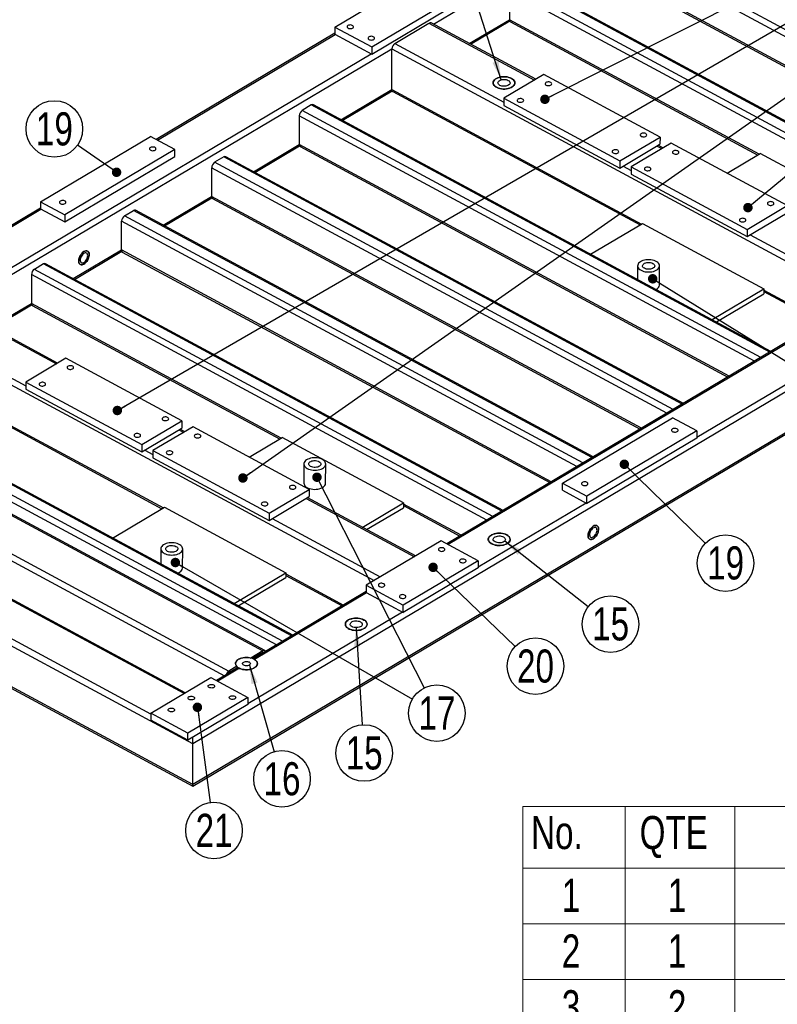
# Model space of a CAD drawing. Header units: millimetres. Extents: x 5 to 589, y 5 to 415.
# Tile 15 of 18: x 410 to 490, y 168 to 272. Entities that reach past the tile are written whole.
import ezdxf

# ---------------------------------------------------------------- set-up
doc = ezdxf.new("R2010")
doc.units = ezdxf.units.MM
doc.layers.add('NOTES', color=6, linetype='Continuous')
doc.layers.add('TRAIT-FORT', color=4, linetype='Continuous', lineweight=25)
doc.styles.add('SLDTEXTSTYLE0', font='TXT', dxfattribs={"width": 0.75})
doc.dimstyles.new('SLDDIMSTYLE3', dxfattribs={"dimtxt": 0.18, "dimasz": 1, "dimexe": 0, "dimexo": 0.0625, "dimgap": 0, "dimtad": 0, "dimtih": 1, "dimtoh": 1, "dimdec": 0, "dimrnd": 1e-09, "dimzin": 0, "dimdsep": 46, "dimtxsty": 'Standard', "dimblk1": 'DOT', "dimblk2": 'DOT', "dimsah": 1, "dimcen": 0.09, "dimadec": 0, "dimazin": 0, "dimtfac": 1, "dimtdec": 0, "dimtofl": 0, "dimtmove": 0, "dimatfit": 3, "dimldrblk": 'DOT', "dimfxl": 1, "dimfrac": 2, "dimtolj": 1, "dimtzin": 0, "dimarcsym": 0})
doc.dimstyles.new('SLDDIMSTYLE8', dxfattribs={"dimtxt": 0.18, "dimasz": 2, "dimexe": 0, "dimexo": 0.0625, "dimgap": 0, "dimtad": 0, "dimtih": 1, "dimtoh": 1, "dimdec": 0, "dimrnd": 1e-09, "dimzin": 0, "dimdsep": 46, "dimtxsty": 'Standard', "dimsah": 1, "dimcen": 0.09, "dimadec": 0, "dimazin": 0, "dimtfac": 2, "dimtdec": 0, "dimtofl": 0, "dimtmove": 0, "dimatfit": 3, "dimfxl": 1, "dimfrac": 2, "dimtolj": 1, "dimtzin": 0, "dimarcsym": 0})

# ---------------------------------------------------------------- blocks, each defined once
blk = doc.blocks.new('SW_TABLEANNOTATION_0')
at = {"color": 0, "linetype": 'Continuous', "lineweight": 18}
for p, q in [((0, 0), (0, -137.89)), ((120.41, 0), (0, 0)), ((10.83, 0), (10.83, -6.53)), ((22.42, 0), (22.42, -6.53)), ((0, -6.53), (120.41, -6.53)), ((10.83, -6.53), (10.83, -137.89)), ((22.42, -6.53), (22.42, -137.89)), ((0, -12.42), (120.41, -12.42)), ((0, -18.32), (120.41, -18.32))]:
    blk.add_line(p, q, dxfattribs=at)
at = {"color": 0, "linetype": 'Continuous', "lineweight": 18, "char_height": 3.5, "attachment_point": 1, "style": 'SLDTEXTSTYLE0'}
for s, insert in [('No.', (0.87, -1.01)), ('QTE', (12.35, -1.01)), ('1', (4.12, -7.65)), ('1', (15.34, -7.65)), ('2', (4.12, -13.54)), ('1', (15.34, -13.54)), ('3', (4.12, -19.44)), ('2', (15.34, -19.44))]:
    blk.add_mtext(s, dxfattribs=dict(at, insert=insert))
blk = doc.blocks.new('_DOT')
at = {"color": 0, "linetype": 'ByBlock', "lineweight": -2}
blk.add_line((-0.5, 0), (-1, 0), dxfattribs=at)
at = {"color": 0, "linetype": 'ByBlock', "const_width": 0.5}
blk.add_lwpolyline([(-0.25, 0, 1), (0.25, 0, 1)], format="xyb", close=True, dxfattribs=at)
blk = doc.blocks.new('SW_NOTE_35')
at = {"layer": 'NOTES', "color": 0}
blk.add_circle((2.14, -2.09), 2.99, dxfattribs=at)
at = {"layer": 'NOTES', "color": 0, "insert": (2.15, -0.32), "char_height": 3.5, "attachment_point": 2, "style": 'SLDTEXTSTYLE0'}
blk.add_mtext('19', dxfattribs=at)
blk = doc.blocks.new('SW_NOTE_36')
at = {"layer": 'NOTES', "color": 0}
blk.add_circle((2.15, -2.08), 2.99, dxfattribs=at)
at = {"layer": 'NOTES', "color": 0, "insert": (2.16, -0.31), "char_height": 3.5, "attachment_point": 2, "style": 'SLDTEXTSTYLE0'}
blk.add_mtext('20', dxfattribs=at)
blk = doc.blocks.new('SW_NOTE_37')
at = {"layer": 'NOTES', "color": 0}
blk.add_circle((0.4, -2.96), 2.99, dxfattribs=at)
at = {"layer": 'NOTES', "color": 0, "insert": (0.41, -1.2), "char_height": 3.5, "attachment_point": 2, "style": 'SLDTEXTSTYLE0'}
blk.add_mtext('21', dxfattribs=at)
blk = doc.blocks.new('SW_NOTE_40')
at = {"layer": 'NOTES', "color": 0}
blk.add_circle((-2.45, 1.71), 2.99, dxfattribs=at)
at = {"layer": 'NOTES', "color": 0, "insert": (-2.44, 3.47), "char_height": 3.5, "attachment_point": 2, "style": 'SLDTEXTSTYLE0'}
blk.add_mtext('19', dxfattribs=at)
blk = doc.blocks.new('SW_NOTE_44')
at = {"layer": 'NOTES', "color": 0}
blk.add_circle((2.59, -1.49), 2.99, dxfattribs=at)
at = {"layer": 'NOTES', "color": 0, "insert": (2.6, 0.27), "char_height": 3.5, "attachment_point": 2, "style": 'SLDTEXTSTYLE0'}
blk.add_mtext('17', dxfattribs=at)
blk = doc.blocks.new('SW_NOTE_47')
at = {"layer": 'NOTES', "color": 0}
blk.add_circle((2.35, -1.85), 2.99, dxfattribs=at)
at = {"layer": 'NOTES', "color": 0, "insert": (2.36, -0.08), "char_height": 3.5, "attachment_point": 2, "style": 'SLDTEXTSTYLE0'}
blk.add_mtext('15', dxfattribs=at)
blk = doc.blocks.new('SW_NOTE_48')
at = {"layer": 'NOTES', "color": 0}
blk.add_circle((0.19, -2.98), 2.99, dxfattribs=at)
at = {"layer": 'NOTES', "color": 0, "insert": (0.2, -1.22), "char_height": 3.5, "attachment_point": 2, "style": 'SLDTEXTSTYLE0'}
blk.add_mtext('15', dxfattribs=at)
blk = doc.blocks.new('SW_NOTE_49')
at = {"layer": 'NOTES', "color": 0}
blk.add_circle((0.82, -2.87), 2.99, dxfattribs=at)
at = {"layer": 'NOTES', "color": 0, "insert": (0.83, -1.11), "char_height": 3.5, "attachment_point": 2, "style": 'SLDTEXTSTYLE0'}
blk.add_mtext('16', dxfattribs=at)

msp = doc.modelspace()

# ---------------------------------------------------------------- linework, layer by layer
at = {"layer": 'TRAIT-FORT', "lineweight": 25}
for p, q in [((454.1, 271.85), (508.54, 304.17)), ((580.59, 285.94), (428.67, 195.73)), ((428.65, 191.25), (580.39, 281.35)), ((580.58, 281.62), (428.66, 191.41)), ((520.56, 255.5), (472.08, 281.64)), ((519.9, 255.11), (471.76, 281.07)), ((517.21, 253.52), (471.75, 278.03)), ((471.85, 277.81), (517.07, 253.43)), ((443.68, 271.54), (451.62, 276.26)), ((511.9, 250.36), (463.42, 276.5)), ((512.02, 250.44), (463.64, 276.52)), ((462.15, 275.36), (462.14, 272.32)), ((510.29, 249.41), (462.15, 275.36)), ((510.94, 249.79), (462.47, 275.93)), ((447.59, 269.44), (455.53, 274.15)), ((447.59, 268.68), (455.53, 273.39)), ((450.04, 269.81), (453.63, 271.95)), ((453.63, 271.95), (464.8, 265.93)), ((464.92, 266.01), (453.85, 271.98)), ((457.89, 269.8), (462.14, 272.32)), ((458.03, 269.72), (462.17, 272.18)), ((488.54, 258.08), (462.14, 272.32)), ((462.24, 272.1), (488.39, 258)), ((443.68, 270.88), (424.79, 259.66)), ((443.68, 271.54), (447.59, 269.44)), ((443.68, 271.54), (443.68, 270.78)), ((424.93, 259.59), (443.73, 270.75)), ((443.68, 270.78), (447.59, 268.68)), ((450.04, 269.81), (461.55, 263.6)), ((403.54, 241.83), (449.72, 269.24)), ((404.97, 243.44), (447.53, 268.71)), ((447.59, 269.44), (447.59, 268.68)), ((449.7, 264.93), (449.72, 269.24)), ((449.72, 269.24), (498.38, 243)), ((465.79, 266.52), (461.55, 264.01)), ((478.07, 259.9), (465.79, 266.52)), ((444.33, 261.74), (449.7, 264.93)), ((444.47, 261.67), (449.73, 264.79)), ((449.7, 264.93), (476.1, 250.7)), ((449.8, 264.71), (475.95, 250.61)), ((461.55, 264.01), (461.55, 263.25)), ((461.55, 264.01), (473.83, 257.39)), ((441.19, 263.3), (440.24, 262.73)), ((488.71, 236.59), (440.24, 262.73)), ((489.66, 237.16), (441.19, 263.3)), ((489.79, 237.23), (441.41, 263.32)), ((461.55, 263.25), (473.83, 256.62)), ((439.92, 262.16), (439.91, 259.12)), ((488.06, 236.2), (439.92, 262.16)), ((412.56, 253.06), (424.2, 259.98)), ((426.77, 258.59), (424.2, 259.98)), ((473.83, 257.39), (478.07, 259.9)), ((478.07, 259.9), (478.06, 259.14)), ((426.77, 258.59), (415.12, 251.68)), ((426.77, 257.83), (426.77, 258.59)), ((435.07, 256.24), (439.91, 259.12)), ((435.21, 256.17), (439.93, 258.98)), ((485.36, 234.61), (439.91, 259.12)), ((440, 258.9), (485.22, 234.52)), ((473.83, 256.62), (478.06, 259.14)), ((479.24, 259.27), (475, 256.75)), ((477.75, 258.95), (478.25, 258.68)), ((478.37, 258.75), (477.87, 259.03)), ((491.52, 252.65), (479.24, 259.27)), ((415.12, 250.92), (426.77, 257.83)), ((431.93, 257.8), (430.97, 257.23)), ((480.4, 231.66), (431.93, 257.8)), ((480.53, 231.73), (432.14, 257.82)), ((473.83, 257.39), (473.83, 256.62)), ((485.16, 256.08), (488.65, 258.15)), ((501.49, 251.23), (488.65, 258.15)), ((430.65, 256.66), (430.64, 253.62)), ((478.79, 230.7), (430.65, 256.66)), ((479.45, 231.09), (430.97, 257.23)), ((474.15, 256.81), (475, 256.35)), ((475, 256.75), (475, 255.99)), ((475, 256.75), (487.28, 250.13)), ((475, 255.99), (487.28, 249.37)), ((425.54, 250.59), (430.64, 253.62)), ((425.68, 250.51), (430.67, 253.48)), ((476.1, 229.11), (430.64, 253.62)), ((430.74, 253.4), (475.96, 229.02)), ((412.55, 252.39), (401.66, 245.92)), ((401.8, 245.85), (412.61, 252.27)), ((412.56, 253.06), (412.55, 252.3)), ((412.55, 252.3), (415.12, 250.92)), ((412.56, 253.06), (415.12, 251.68)), ((421.45, 251.57), (422.4, 252.14)), ((470.87, 226), (422.4, 252.14)), ((471, 226.08), (422.62, 252.16)), ((487.28, 250.13), (491.52, 252.65)), ((415.12, 251.68), (415.12, 250.92)), ((421.11, 247.96), (421.13, 251)), ((469.27, 225.05), (421.13, 251)), ((469.92, 225.44), (421.45, 251.57)), ((487.28, 249.37), (491.51, 251.89)), ((470.73, 247.51), (476.21, 250.76)), ((476.21, 250.76), (489.05, 243.84)), ((487.28, 250.13), (487.28, 249.37)), ((487.6, 249.56), (499.04, 243.39)), ((416.01, 244.93), (421.11, 247.96)), ((466.57, 223.45), (421.11, 247.96)), ((416.15, 244.85), (421.14, 247.82)), ((421.21, 247.74), (466.43, 223.36)), ((412.87, 246.48), (411.92, 245.91)), ((460.39, 219.78), (411.92, 245.91)), ((461.34, 220.34), (412.87, 246.48)), ((461.47, 220.42), (413.09, 246.51)), ((475.7, 246.28), (475.69, 244.83)), ((478, 244.25), (478.01, 246.28)), ((411.6, 245.35), (411.59, 242.3)), ((459.74, 219.39), (411.6, 245.35)), ((477.68, 243.8), (477.65, 243.78)), ((483.57, 240.59), (489.05, 243.84)), ((489.05, 243.84), (489.05, 243.33)), ((489.05, 243.71), (495.16, 240.42)), ((484.02, 240.35), (489.05, 243.33)), ((489.05, 243.55), (495.01, 240.33)), ((403.08, 241.93), (414.25, 235.92)), ((414.37, 235.99), (403.3, 241.96)), ((407.34, 239.78), (411.59, 242.3)), ((407.48, 239.71), (411.61, 242.16)), ((437.99, 228.07), (411.59, 242.3)), ((411.69, 242.08), (437.84, 227.98)), ((497.54, 241.84), (455.52, 216.88)), ((497.59, 241.71), (455.66, 216.81)), ((399.48, 239.8), (411, 233.59)), ((501.39, 239.66), (481.97, 228.13)), ((399.16, 239.23), (447.83, 212.99)), ((415.24, 236.5), (411, 233.99)), ((427.51, 229.88), (415.24, 236.5)), ((399.15, 234.91), (425.55, 220.68)), ((399.25, 234.7), (425.4, 220.59)), ((439.24, 207.22), (390.86, 233.3)), ((411, 233.99), (423.28, 227.37)), ((411, 233.99), (411, 233.23)), ((438.16, 206.58), (389.69, 232.71)), ((439.11, 207.14), (390.64, 233.28)), ((411, 233.23), (423.28, 226.61)), ((386.67, 232.19), (436.07, 205.56)), ((436.29, 205.58), (386.89, 232.22)), ((437.51, 206.19), (389.37, 232.14)), ((467.76, 223.3), (479.4, 230.21)), ((481.97, 228.83), (479.4, 230.21)), ((382.75, 229.48), (432.01, 202.93)), ((383.07, 230.05), (432.47, 203.42)), ((423.28, 227.37), (427.51, 229.88)), ((428.69, 229.25), (424.45, 226.74)), ((427.51, 229.88), (427.51, 229.12)), ((440.97, 222.63), (428.69, 229.25)), ((423.28, 226.61), (427.51, 229.12)), ((427.19, 228.93), (427.7, 228.66)), ((427.82, 228.74), (427.32, 229.01)), ((434.61, 226.06), (438.1, 228.13)), ((450.94, 221.21), (438.1, 228.13)), ((481.97, 228.83), (470.32, 221.91)), ((481.97, 228.83), (481.97, 228.07)), ((428.67, 195.73), (370.35, 227.18)), ((427.74, 201.05), (378.45, 227.63)), ((427.86, 201.13), (378.85, 227.56)), ((423.28, 227.37), (423.28, 226.61)), ((481.97, 228.07), (470.32, 221.15)), ((423.59, 226.8), (424.45, 226.33)), ((424.45, 226.74), (436.73, 220.12)), ((424.45, 226.74), (424.45, 225.98)), ((424.23, 198.87), (374.85, 225.49)), ((424.45, 225.98), (436.73, 219.35)), ((440.41, 225.33), (440.4, 223.3)), ((442.71, 223.29), (442.72, 225.32)), ((467.75, 222.54), (467.76, 223.3)), ((467.76, 223.3), (470.32, 221.91)), ((428.66, 191.41), (370.33, 222.86)), ((370.54, 222.59), (428.65, 191.25)), ((436.73, 220.12), (440.97, 222.63)), ((436.73, 219.35), (440.96, 221.87)), ((440.97, 222.63), (440.96, 221.87)), ((467.75, 222.54), (470.32, 221.15)), ((470.32, 221.15), (470.32, 221.91)), ((440.65, 221.68), (452.09, 215.51)), ((452.21, 215.59), (440.77, 221.76)), ((446.58, 218.62), (450.94, 221.21)), ((450.94, 221.21), (450.93, 220.7)), ((450.93, 220.92), (456.9, 217.7)), ((457.04, 217.79), (450.94, 221.08)), ((470.26, 221.18), (458.83, 214.4)), ((420.18, 217.49), (425.66, 220.75)), ((425.66, 220.75), (438.5, 213.82)), ((436.73, 220.12), (436.73, 219.35)), ((447.03, 218.38), (450.93, 220.7)), ((437.05, 219.54), (448.49, 213.37)), ((454.93, 217.2), (446.99, 212.49)), ((458.84, 215.09), (454.93, 217.2)), ((425.28, 216.35), (425.28, 214.75)), ((427.58, 214.31), (427.59, 216.34)), ((458.84, 215.09), (450.9, 210.38)), ((458.84, 215.09), (458.83, 214.33)), ((433.02, 210.57), (438.5, 213.82)), ((438.5, 213.82), (438.49, 213.32)), ((438.49, 213.53), (444.46, 210.32)), ((438.5, 213.7), (444.61, 210.4)), ((458.83, 214.33), (450.89, 209.62)), ((433.46, 210.33), (438.49, 213.32)), ((446.99, 212.49), (446.99, 211.72)), ((446.99, 212.49), (450.9, 210.38)), ((446.99, 211.82), (435.04, 204.72)), ((447.04, 211.69), (435.18, 204.65)), ((446.99, 211.72), (450.89, 209.62)), ((450.84, 209.65), (434.48, 199.94)), ((450.89, 209.62), (450.9, 210.38)), ((436.07, 205.56), (434.8, 204.8)), ((436.07, 205.37), (435.01, 204.74)), ((436.06, 205.36), (436.09, 205.35)), ((435.13, 204.67), (435.18, 204.65)), ((433.38, 203.74), (431.17, 202.42)), ((433.6, 203.71), (431.31, 202.35)), ((433.31, 203.92), (432.47, 203.42)), ((433.3, 203.73), (432.47, 203.23)), ((433.18, 203.65), (433.18, 203.62)), ((433.31, 203.92), (433.3, 203.73)), ((424.23, 198.97), (430.58, 202.74)), ((430.58, 202.74), (434.49, 200.63)), ((434.49, 200.63), (428.14, 196.86)), ((434.49, 200.63), (434.48, 199.87)), ((424.23, 198.97), (424.23, 198.21)), ((428.14, 196.86), (424.23, 198.97)), ((434.48, 199.87), (428.13, 196.1)), ((428.13, 196.1), (424.23, 198.21)), ((428.13, 196.1), (428.14, 196.86)), ((428.66, 191.41), (428.67, 195.73))]:
    msp.add_line(p, q, dxfattribs=at)
at = {"layer": 'TRAIT-FORT', "lineweight": 25, "flags": 128}
for points in [[(445.06, 271.7), (445, 271.65), (444.97, 271.6), (444.97, 271.55), (444.99, 271.49), (445.04, 271.44), (445.11, 271.4), (445.2, 271.38), (445.3, 271.37), (445.4, 271.37), (445.49, 271.39), (445.56, 271.43), (445.62, 271.47), (445.65, 271.53), (445.66, 271.58), (445.63, 271.64), (445.58, 271.68), (445.51, 271.72), (445.43, 271.75), (445.33, 271.76), (445.23, 271.75), (445.14, 271.73), (445.06, 271.7)], [(447.29, 270.5), (447.24, 270.45), (447.21, 270.4), (447.2, 270.34), (447.22, 270.29), (447.27, 270.24), (447.35, 270.2), (447.43, 270.17), (447.53, 270.16), (447.63, 270.17), (447.72, 270.19), (447.8, 270.22), (447.85, 270.27), (447.89, 270.32), (447.89, 270.38), (447.87, 270.43), (447.82, 270.48), (447.75, 270.52), (447.66, 270.54), (447.56, 270.56), (447.46, 270.55), (447.37, 270.53), (447.29, 270.5)], [(462.36, 266.11), (462.22, 266.17), (462.07, 266.22), (461.91, 266.26), (461.73, 266.28), (461.56, 266.29), (461.38, 266.28), (461.21, 266.26), (461.05, 266.22), (460.9, 266.17), (460.76, 266.1), (460.64, 266.03), (460.55, 265.94), (460.48, 265.85), (460.43, 265.76), (460.41, 265.66), (460.42, 265.56), (460.46, 265.46), (460.52, 265.37), (460.6, 265.28), (460.71, 265.2), (460.84, 265.13), (460.98, 265.07), (461.14, 265.03), (461.31, 265), (461.49, 264.98), (461.66, 264.98), (461.84, 265), (462.01, 265.03), (462.16, 265.07), (462.31, 265.13), (462.43, 265.2), (462.54, 265.28), (462.62, 265.37), (462.68, 265.46), (462.71, 265.56), (462.72, 265.66), (462.7, 265.76), (462.65, 265.86), (462.58, 265.95), (462.48, 266.03), (462.36, 266.11)], [(462.36, 266.11), (462.48, 266.03), (462.58, 265.95), (462.65, 265.86), (462.7, 265.76), (462.72, 265.66), (462.71, 265.56), (462.68, 265.46), (462.62, 265.37), (462.54, 265.28), (462.43, 265.2), (462.31, 265.13), (462.16, 265.07), (462.01, 265.03), (461.84, 265), (461.66, 264.98), (461.49, 264.98), (461.31, 265), (461.14, 265.03), (460.98, 265.07), (460.84, 265.13), (460.71, 265.2), (460.6, 265.28), (460.52, 265.37), (460.46, 265.46), (460.42, 265.56), (460.41, 265.66), (460.43, 265.76), (460.48, 265.85), (460.55, 265.94), (460.64, 266.03), (460.76, 266.1), (460.9, 266.17), (461.05, 266.22), (461.21, 266.26), (461.38, 266.28), (461.56, 266.29), (461.73, 266.28), (461.91, 266.26), (462.07, 266.22), (462.22, 266.17), (462.36, 266.11)], [(462.01, 265.9), (462.1, 265.84), (462.16, 265.77), (462.2, 265.7), (462.21, 265.62), (462.19, 265.55), (462.15, 265.48), (462.08, 265.41), (461.98, 265.36), (461.87, 265.31), (461.75, 265.29), (461.62, 265.27), (461.48, 265.27), (461.35, 265.29), (461.23, 265.33), (461.13, 265.37), (461.04, 265.43), (460.97, 265.5), (460.94, 265.57), (460.93, 265.65), (460.94, 265.72), (460.99, 265.79), (461.06, 265.86), (461.15, 265.91), (461.26, 265.95), (461.38, 265.98), (461.52, 266), (461.65, 265.99), (461.78, 265.98), (461.9, 265.94), (462.01, 265.9)], [(466.03, 265.4), (466.11, 265.37), (466.2, 265.35), (466.3, 265.35), (466.4, 265.36), (466.48, 265.39), (466.55, 265.43), (466.6, 265.48), (466.61, 265.53), (466.6, 265.59), (466.57, 265.64), (466.51, 265.68), (466.43, 265.72), (466.33, 265.73), (466.23, 265.74), (466.14, 265.72), (466.05, 265.7), (465.99, 265.66), (465.94, 265.61), (465.92, 265.55), (465.93, 265.5), (465.97, 265.44), (466.03, 265.4)], [(463.07, 263.64), (463.15, 263.61), (463.24, 263.59), (463.34, 263.59), (463.43, 263.6), (463.52, 263.63), (463.59, 263.67), (463.63, 263.72), (463.65, 263.77), (463.64, 263.83), (463.6, 263.88), (463.54, 263.92), (463.46, 263.96), (463.37, 263.97), (463.27, 263.98), (463.17, 263.96), (463.09, 263.94), (463.02, 263.9), (462.98, 263.85), (462.96, 263.79), (462.97, 263.74), (463.01, 263.68), (463.07, 263.64)], [(476.08, 259.98), (476.16, 259.95), (476.25, 259.93), (476.35, 259.93), (476.44, 259.94), (476.53, 259.97), (476.6, 260.01), (476.64, 260.06), (476.66, 260.12), (476.65, 260.17), (476.61, 260.22), (476.55, 260.27), (476.47, 260.3), (476.38, 260.32), (476.28, 260.32), (476.19, 260.31), (476.1, 260.28), (476.03, 260.24), (475.99, 260.19), (475.97, 260.13), (475.98, 260.08), (476.02, 260.03), (476.08, 259.98)], [(424.18, 258.79), (424.12, 258.75), (424.09, 258.69), (424.08, 258.64), (424.11, 258.58), (424.16, 258.54), (424.23, 258.5), (424.31, 258.47), (424.41, 258.46), (424.51, 258.47), (424.6, 258.49), (424.68, 258.52), (424.74, 258.57), (424.77, 258.62), (424.77, 258.67), (424.75, 258.73), (424.7, 258.78), (424.63, 258.82), (424.54, 258.84), (424.44, 258.85), (424.34, 258.85), (424.25, 258.83), (424.18, 258.79)], [(473.11, 258.22), (473.19, 258.19), (473.29, 258.17), (473.38, 258.17), (473.48, 258.18), (473.57, 258.21), (473.63, 258.25), (473.68, 258.3), (473.7, 258.35), (473.69, 258.41), (473.65, 258.46), (473.59, 258.51), (473.51, 258.54), (473.42, 258.56), (473.32, 258.56), (473.22, 258.55), (473.14, 258.52), (473.07, 258.48), (473.02, 258.43), (473.01, 258.37), (473.01, 258.32), (473.05, 258.27), (473.11, 258.22)], [(479.48, 258.15), (479.56, 258.12), (479.66, 258.1), (479.75, 258.09), (479.85, 258.11), (479.93, 258.13), (480, 258.18), (480.05, 258.22), (480.07, 258.28), (480.06, 258.33), (480.02, 258.39), (479.96, 258.43), (479.88, 258.46), (479.78, 258.48), (479.69, 258.48), (479.59, 258.47), (479.51, 258.44), (479.44, 258.4), (479.39, 258.35), (479.37, 258.3), (479.38, 258.24), (479.42, 258.19), (479.48, 258.15)], [(476.52, 256.39), (476.6, 256.36), (476.69, 256.34), (476.79, 256.33), (476.88, 256.35), (476.97, 256.37), (477.04, 256.42), (477.08, 256.46), (477.1, 256.52), (477.09, 256.57), (477.05, 256.63), (476.99, 256.67), (476.91, 256.7), (476.82, 256.72), (476.72, 256.72), (476.63, 256.71), (476.54, 256.68), (476.47, 256.64), (476.43, 256.59), (476.41, 256.54), (476.42, 256.48), (476.46, 256.43), (476.52, 256.39)], [(414.65, 253.13), (414.59, 253.09), (414.56, 253.04), (414.55, 252.98), (414.58, 252.93), (414.63, 252.88), (414.7, 252.84), (414.79, 252.81), (414.88, 252.8), (414.98, 252.81), (415.07, 252.83), (415.15, 252.86), (415.21, 252.91), (415.24, 252.96), (415.24, 253.02), (415.22, 253.07), (415.17, 253.12), (415.1, 253.16), (415.01, 253.18), (414.91, 253.19), (414.82, 253.19), (414.73, 253.17), (414.65, 253.13)], [(489.53, 252.73), (489.61, 252.7), (489.7, 252.68), (489.8, 252.68), (489.9, 252.69), (489.98, 252.72), (490.05, 252.76), (490.09, 252.81), (490.11, 252.86), (490.1, 252.92), (490.07, 252.97), (490, 253.01), (489.92, 253.05), (489.83, 253.06), (489.73, 253.07), (489.64, 253.05), (489.55, 253.03), (489.48, 252.99), (489.44, 252.94), (489.42, 252.88), (489.43, 252.83), (489.47, 252.77), (489.53, 252.73)], [(486.56, 250.97), (486.64, 250.94), (486.74, 250.92), (486.84, 250.92), (486.93, 250.93), (487.02, 250.96), (487.08, 251), (487.13, 251.05), (487.15, 251.1), (487.14, 251.16), (487.1, 251.21), (487.04, 251.25), (486.96, 251.29), (486.87, 251.3), (486.77, 251.31), (486.67, 251.29), (486.59, 251.27), (486.52, 251.23), (486.47, 251.18), (486.46, 251.12), (486.47, 251.07), (486.5, 251.01), (486.56, 250.97)], [(417.15, 246.46), (417.25, 246.53), (417.35, 246.62), (417.44, 246.73), (417.52, 246.85), (417.59, 246.99), (417.65, 247.12), (417.68, 247.26), (417.7, 247.39), (417.7, 247.51), (417.69, 247.62), (417.65, 247.72), (417.6, 247.79), (417.53, 247.84), (417.45, 247.86), (417.35, 247.86), (417.26, 247.84), (417.15, 247.79), (417.05, 247.72), (416.95, 247.63), (416.86, 247.52), (416.78, 247.39), (416.71, 247.26), (416.65, 247.12), (416.62, 246.99), (416.6, 246.86), (416.6, 246.73), (416.62, 246.62), (416.65, 246.53), (416.71, 246.46), (416.77, 246.41), (416.86, 246.38), (416.95, 246.38), (417.05, 246.41), (417.15, 246.46)], [(417.15, 246.46), (417.05, 246.41), (416.95, 246.38), (416.86, 246.38), (416.77, 246.41), (416.71, 246.46), (416.65, 246.53), (416.62, 246.62), (416.6, 246.73), (416.6, 246.86), (416.62, 246.99), (416.65, 247.12), (416.71, 247.26), (416.78, 247.39), (416.86, 247.52), (416.95, 247.63), (417.05, 247.72), (417.15, 247.79), (417.26, 247.84), (417.35, 247.86), (417.45, 247.86), (417.53, 247.84), (417.6, 247.79), (417.65, 247.72), (417.69, 247.62), (417.7, 247.51), (417.7, 247.39), (417.68, 247.26), (417.65, 247.12), (417.59, 246.99), (417.52, 246.85), (417.44, 246.73), (417.35, 246.62), (417.25, 246.53), (417.15, 246.46)], [(417.15, 246.65), (417.23, 246.71), (417.32, 246.79), (417.39, 246.89), (417.45, 247), (417.5, 247.11), (417.53, 247.22), (417.55, 247.33), (417.54, 247.43), (417.52, 247.52), (417.48, 247.59), (417.43, 247.63), (417.36, 247.65), (417.28, 247.65), (417.2, 247.62), (417.11, 247.57), (417.03, 247.5), (416.95, 247.41), (416.88, 247.31), (416.82, 247.2), (416.78, 247.08), (416.76, 246.97), (416.75, 246.86), (416.77, 246.77), (416.8, 246.69), (416.85, 246.64), (416.91, 246.6), (416.98, 246.59), (417.06, 246.61), (417.15, 246.65)], [(476.06, 245.81), (476.2, 245.74), (476.35, 245.69), (476.51, 245.66), (476.69, 245.63), (476.86, 245.63), (477.04, 245.63), (477.21, 245.66), (477.37, 245.7), (477.53, 245.75), (477.66, 245.81), (477.78, 245.89), (477.87, 245.97), (477.94, 246.06), (477.99, 246.16), (478.01, 246.26), (478, 246.36), (477.96, 246.45), (477.9, 246.55), (477.82, 246.64), (477.71, 246.72), (477.58, 246.78), (477.44, 246.84), (477.28, 246.89), (477.11, 246.92), (476.93, 246.93), (476.76, 246.93), (476.58, 246.91), (476.42, 246.88), (476.26, 246.84), (476.11, 246.78), (475.99, 246.71), (475.88, 246.63), (475.8, 246.55), (475.74, 246.45), (475.71, 246.35), (475.7, 246.25), (475.72, 246.15), (475.77, 246.06), (475.84, 245.97), (475.94, 245.88), (476.06, 245.81)], [(476.41, 246.02), (476.33, 246.08), (476.26, 246.14), (476.22, 246.22), (476.21, 246.29), (476.23, 246.37), (476.28, 246.44), (476.35, 246.5), (476.44, 246.56), (476.55, 246.6), (476.67, 246.63), (476.8, 246.64), (476.94, 246.64), (477.07, 246.62), (477.19, 246.59), (477.3, 246.54), (477.38, 246.48), (477.45, 246.42), (477.48, 246.34), (477.5, 246.27), (477.48, 246.19), (477.43, 246.12), (477.36, 246.06), (477.27, 246), (477.16, 245.96), (477.04, 245.93), (476.91, 245.92), (476.77, 245.92), (476.64, 245.94), (476.52, 245.97), (476.41, 246.02)], [(415.48, 235.38), (415.56, 235.35), (415.65, 235.33), (415.75, 235.33), (415.85, 235.34), (415.93, 235.37), (416, 235.41), (416.04, 235.46), (416.06, 235.52), (416.05, 235.57), (416.02, 235.62), (415.96, 235.67), (415.87, 235.7), (415.78, 235.72), (415.68, 235.72), (415.59, 235.71), (415.5, 235.68), (415.43, 235.64), (415.39, 235.59), (415.37, 235.53), (415.38, 235.48), (415.42, 235.43), (415.48, 235.38)], [(412.51, 233.62), (412.59, 233.59), (412.69, 233.57), (412.79, 233.57), (412.88, 233.58), (412.97, 233.61), (413.04, 233.65), (413.08, 233.7), (413.1, 233.76), (413.09, 233.81), (413.05, 233.86), (412.99, 233.91), (412.91, 233.94), (412.82, 233.96), (412.72, 233.96), (412.62, 233.95), (412.54, 233.92), (412.47, 233.88), (412.43, 233.83), (412.41, 233.77), (412.42, 233.72), (412.45, 233.67), (412.51, 233.62)], [(425.53, 229.97), (425.61, 229.93), (425.7, 229.92), (425.8, 229.91), (425.89, 229.93), (425.98, 229.95), (426.05, 229.99), (426.09, 230.04), (426.11, 230.1), (426.1, 230.15), (426.06, 230.21), (426, 230.25), (425.92, 230.28), (425.83, 230.3), (425.73, 230.3), (425.63, 230.29), (425.55, 230.26), (425.48, 230.22), (425.44, 230.17), (425.42, 230.12), (425.43, 230.06), (425.46, 230.01), (425.53, 229.97)], [(422.56, 228.21), (422.64, 228.17), (422.73, 228.16), (422.83, 228.15), (422.93, 228.17), (423.01, 228.19), (423.08, 228.23), (423.13, 228.28), (423.14, 228.34), (423.14, 228.39), (423.1, 228.45), (423.04, 228.49), (422.96, 228.52), (422.86, 228.54), (422.77, 228.54), (422.67, 228.53), (422.58, 228.5), (422.52, 228.46), (422.47, 228.41), (422.45, 228.36), (422.46, 228.3), (422.5, 228.25), (422.56, 228.21)], [(428.93, 228.13), (429.01, 228.1), (429.1, 228.08), (429.2, 228.08), (429.3, 228.09), (429.38, 228.12), (429.45, 228.16), (429.5, 228.21), (429.51, 228.26), (429.5, 228.32), (429.47, 228.37), (429.41, 228.41), (429.33, 228.45), (429.23, 228.46), (429.13, 228.47), (429.04, 228.45), (428.95, 228.43), (428.89, 228.39), (428.84, 228.34), (428.82, 228.28), (428.83, 228.23), (428.87, 228.17), (428.93, 228.13)], [(479.38, 229.03), (479.32, 228.98), (479.29, 228.93), (479.28, 228.87), (479.31, 228.82), (479.36, 228.77), (479.43, 228.73), (479.51, 228.71), (479.61, 228.7), (479.71, 228.7), (479.8, 228.72), (479.88, 228.76), (479.93, 228.8), (479.97, 228.85), (479.97, 228.91), (479.95, 228.96), (479.9, 229.01), (479.83, 229.05), (479.74, 229.08), (479.64, 229.09), (479.54, 229.08), (479.45, 229.06), (479.38, 229.03)], [(425.97, 226.37), (426.05, 226.34), (426.14, 226.32), (426.24, 226.32), (426.33, 226.33), (426.42, 226.36), (426.49, 226.4), (426.53, 226.45), (426.55, 226.5), (426.54, 226.56), (426.5, 226.61), (426.44, 226.65), (426.36, 226.69), (426.27, 226.7), (426.17, 226.71), (426.07, 226.69), (425.99, 226.67), (425.92, 226.63), (425.88, 226.58), (425.86, 226.52), (425.87, 226.47), (425.9, 226.41), (425.97, 226.37)], [(440.77, 224.85), (440.91, 224.79), (441.06, 224.74), (441.22, 224.7), (441.39, 224.68), (441.57, 224.67), (441.75, 224.68), (441.92, 224.7), (442.08, 224.74), (442.23, 224.79), (442.37, 224.85), (442.48, 224.93), (442.58, 225.01), (442.65, 225.1), (442.7, 225.2), (442.72, 225.3), (442.71, 225.4), (442.67, 225.5), (442.61, 225.59), (442.53, 225.68), (442.42, 225.76), (442.29, 225.83), (442.14, 225.89), (441.99, 225.93), (441.82, 225.96), (441.64, 225.97), (441.47, 225.97), (441.29, 225.96), (441.12, 225.93), (440.97, 225.88), (440.82, 225.83), (440.7, 225.76), (440.59, 225.68), (440.51, 225.59), (440.45, 225.49), (440.41, 225.4), (440.41, 225.3), (440.43, 225.2), (440.48, 225.1), (440.55, 225.01), (440.65, 224.93), (440.77, 224.85)], [(441.12, 225.06), (441.03, 225.12), (440.97, 225.19), (440.93, 225.26), (440.92, 225.33), (440.94, 225.41), (440.98, 225.48), (441.05, 225.55), (441.15, 225.6), (441.26, 225.64), (441.38, 225.67), (441.51, 225.69), (441.65, 225.68), (441.78, 225.66), (441.9, 225.63), (442, 225.59), (442.09, 225.53), (442.15, 225.46), (442.19, 225.39), (442.2, 225.31), (442.19, 225.24), (442.14, 225.17), (442.07, 225.1), (441.98, 225.05), (441.87, 225), (441.74, 224.98), (441.61, 224.96), (441.48, 224.96), (441.35, 224.98), (441.23, 225.02), (441.12, 225.06)], [(438.98, 222.71), (439.06, 222.68), (439.15, 222.66), (439.25, 222.66), (439.34, 222.67), (439.43, 222.7), (439.5, 222.74), (439.54, 222.79), (439.56, 222.85), (439.55, 222.9), (439.51, 222.95), (439.45, 223), (439.37, 223.03), (439.28, 223.05), (439.18, 223.05), (439.08, 223.04), (439, 223.01), (438.93, 222.97), (438.89, 222.92), (438.87, 222.86), (438.88, 222.81), (438.92, 222.76), (438.98, 222.71)], [(440.4, 223.3), (440.4, 223.29), (440.42, 223.19), (440.46, 223.1), (440.52, 223), (440.62, 222.92), (440.73, 222.84), (440.86, 222.77), (441.01, 222.72), (441.17, 222.68), (441.34, 222.65), (441.52, 222.64), (441.69, 222.65), (441.87, 222.66), (442.03, 222.7), (442.19, 222.75), (442.33, 222.81), (442.45, 222.88), (442.55, 222.96), (442.63, 223.05), (442.68, 223.15), (442.71, 223.25), (442.71, 223.29)], [(469.85, 223.37), (469.79, 223.32), (469.76, 223.27), (469.75, 223.22), (469.78, 223.16), (469.83, 223.11), (469.9, 223.08), (469.99, 223.05), (470.08, 223.04), (470.18, 223.04), (470.27, 223.06), (470.35, 223.1), (470.41, 223.14), (470.44, 223.2), (470.44, 223.25), (470.42, 223.31), (470.37, 223.36), (470.3, 223.39), (470.21, 223.42), (470.11, 223.43), (470.02, 223.43), (469.92, 223.4), (469.85, 223.37)], [(436.01, 220.95), (436.09, 220.92), (436.19, 220.9), (436.28, 220.9), (436.38, 220.91), (436.46, 220.94), (436.53, 220.98), (436.58, 221.03), (436.6, 221.09), (436.59, 221.14), (436.55, 221.19), (436.49, 221.24), (436.41, 221.27), (436.31, 221.29), (436.22, 221.29), (436.12, 221.28), (436.04, 221.25), (435.97, 221.21), (435.92, 221.16), (435.9, 221.1), (435.91, 221.05), (435.95, 221), (436.01, 220.95)], [(471.01, 217.42), (471.11, 217.49), (471.21, 217.58), (471.3, 217.69), (471.38, 217.81), (471.45, 217.94), (471.51, 218.08), (471.54, 218.22), (471.56, 218.35), (471.56, 218.47), (471.55, 218.58), (471.51, 218.67), (471.46, 218.75), (471.39, 218.8), (471.3, 218.82), (471.21, 218.82), (471.11, 218.8), (471.01, 218.75), (470.91, 218.68), (470.81, 218.58), (470.72, 218.47), (470.64, 218.35), (470.57, 218.22), (470.51, 218.08), (470.48, 217.95), (470.46, 217.82), (470.46, 217.69), (470.47, 217.58), (470.51, 217.49), (470.56, 217.42), (470.63, 217.37), (470.72, 217.34), (470.81, 217.34), (470.91, 217.37), (471.01, 217.42)], [(471.01, 217.42), (470.91, 217.37), (470.81, 217.34), (470.72, 217.34), (470.63, 217.37), (470.57, 217.42), (470.51, 217.49), (470.48, 217.58), (470.46, 217.69), (470.46, 217.81), (470.48, 217.95), (470.51, 218.08), (470.57, 218.22), (470.64, 218.35), (470.72, 218.47), (470.81, 218.58), (470.91, 218.68), (471.01, 218.75), (471.12, 218.8), (471.21, 218.82), (471.31, 218.82), (471.39, 218.8), (471.46, 218.75), (471.51, 218.67), (471.55, 218.58), (471.56, 218.47), (471.56, 218.35), (471.54, 218.22), (471.51, 218.08), (471.45, 217.94), (471.38, 217.81), (471.3, 217.69), (471.21, 217.58), (471.11, 217.49), (471.01, 217.42)], [(461.86, 217.82), (461.72, 217.89), (461.57, 217.94), (461.4, 217.97), (461.23, 218), (461.06, 218), (460.88, 218), (460.71, 217.97), (460.54, 217.93), (460.39, 217.88), (460.26, 217.82), (460.14, 217.74), (460.05, 217.66), (459.98, 217.57), (459.93, 217.47), (459.91, 217.37), (459.92, 217.27), (459.95, 217.18), (460.01, 217.08), (460.1, 216.99), (460.21, 216.92), (460.34, 216.85), (460.48, 216.79), (460.64, 216.74), (460.81, 216.71), (460.98, 216.7), (461.16, 216.7), (461.34, 216.72), (461.5, 216.75), (461.66, 216.79), (461.8, 216.85), (461.93, 216.92), (462.04, 217), (462.12, 217.09), (462.18, 217.18), (462.21, 217.28), (462.22, 217.38), (462.2, 217.48), (462.15, 217.57), (462.07, 217.66), (461.98, 217.75), (461.86, 217.82)], [(461.9, 216.9), (461.77, 216.83), (461.62, 216.78), (461.46, 216.74), (461.29, 216.71), (461.12, 216.7), (460.94, 216.7), (460.77, 216.72), (460.6, 216.75), (460.44, 216.8), (460.3, 216.86), (460.18, 216.93), (460.08, 217.02), (460, 217.11), (459.94, 217.2), (459.91, 217.3), (459.91, 217.4), (459.94, 217.5), (459.99, 217.59), (460.07, 217.68), (460.17, 217.76), (460.29, 217.84), (460.43, 217.9), (460.58, 217.95), (460.75, 217.98), (460.92, 218), (461.1, 218), (461.28, 217.99), (461.45, 217.97), (461.61, 217.92), (461.76, 217.87), (461.89, 217.8), (462, 217.73), (462.09, 217.64), (462.16, 217.55), (462.2, 217.45), (462.22, 217.35), (462.21, 217.25), (462.17, 217.16), (462.1, 217.06), (462.01, 216.98), (461.9, 216.9)], [(461.51, 217.61), (461.59, 217.55), (461.66, 217.49), (461.69, 217.42), (461.71, 217.34), (461.69, 217.26), (461.64, 217.19), (461.57, 217.13), (461.48, 217.07), (461.37, 217.03), (461.25, 217), (461.11, 216.99), (460.98, 216.99), (460.85, 217.01), (460.73, 217.04), (460.62, 217.09), (460.54, 217.15), (460.47, 217.21), (460.43, 217.29), (460.42, 217.36), (460.44, 217.44), (460.49, 217.51), (460.56, 217.57), (460.65, 217.63), (460.76, 217.67), (460.88, 217.7), (461.01, 217.71), (461.15, 217.71), (461.28, 217.69), (461.4, 217.66), (461.51, 217.61)], [(471.01, 217.61), (471.09, 217.67), (471.17, 217.75), (471.25, 217.85), (471.31, 217.95), (471.36, 218.07), (471.39, 218.18), (471.41, 218.29), (471.4, 218.39), (471.38, 218.48), (471.34, 218.54), (471.28, 218.59), (471.22, 218.61), (471.14, 218.61), (471.05, 218.58), (470.97, 218.53), (470.88, 218.46), (470.81, 218.37), (470.74, 218.27), (470.68, 218.15), (470.64, 218.04), (470.62, 217.93), (470.61, 217.82), (470.63, 217.73), (470.66, 217.65), (470.71, 217.59), (470.77, 217.56), (470.84, 217.55), (470.92, 217.57), (471.01, 217.61)], [(425.64, 215.87), (425.78, 215.81), (425.93, 215.76), (426.1, 215.72), (426.27, 215.7), (426.45, 215.69), (426.62, 215.7), (426.79, 215.72), (426.96, 215.76), (427.11, 215.81), (427.24, 215.87), (427.36, 215.95), (427.45, 216.03), (427.53, 216.12), (427.57, 216.22), (427.59, 216.32), (427.58, 216.42), (427.55, 216.52), (427.49, 216.61), (427.4, 216.7), (427.29, 216.78), (427.16, 216.85), (427.02, 216.9), (426.86, 216.95), (426.69, 216.98), (426.52, 216.99), (426.34, 216.99), (426.17, 216.98), (426, 216.95), (425.84, 216.9), (425.7, 216.84), (425.57, 216.78), (425.46, 216.7), (425.38, 216.61), (425.32, 216.51), (425.29, 216.42), (425.28, 216.32), (425.31, 216.22), (425.35, 216.12), (425.43, 216.03), (425.52, 215.95), (425.64, 215.87)], [(426, 216.08), (425.91, 216.14), (425.84, 216.21), (425.81, 216.28), (425.8, 216.35), (425.81, 216.43), (425.86, 216.5), (425.93, 216.56), (426.02, 216.62), (426.13, 216.66), (426.25, 216.69), (426.39, 216.7), (426.52, 216.7), (426.65, 216.68), (426.77, 216.65), (426.88, 216.6), (426.97, 216.55), (427.03, 216.48), (427.07, 216.41), (427.08, 216.33), (427.06, 216.26), (427.02, 216.18), (426.95, 216.12), (426.85, 216.07), (426.74, 216.02), (426.62, 215.99), (426.49, 215.98), (426.35, 215.98), (426.22, 216), (426.1, 216.03), (426, 216.08)], [(454.72, 216.41), (454.67, 216.37), (454.63, 216.31), (454.63, 216.26), (454.65, 216.2), (454.7, 216.16), (454.77, 216.12), (454.86, 216.09), (454.96, 216.08), (455.06, 216.09), (455.15, 216.11), (455.22, 216.14), (455.28, 216.19), (455.31, 216.24), (455.32, 216.3), (455.29, 216.35), (455.24, 216.4), (455.17, 216.44), (455.09, 216.46), (454.99, 216.47), (454.89, 216.47), (454.8, 216.45), (454.72, 216.41)], [(456.95, 215.21), (456.9, 215.16), (456.87, 215.11), (456.86, 215.05), (456.88, 215), (456.93, 214.95), (457.01, 214.91), (457.09, 214.89), (457.19, 214.88), (457.29, 214.88), (457.38, 214.9), (457.46, 214.94), (457.51, 214.98), (457.55, 215.04), (457.55, 215.09), (457.53, 215.15), (457.48, 215.19), (457.41, 215.23), (457.32, 215.26), (457.22, 215.27), (457.12, 215.26), (457.03, 215.24), (456.95, 215.21)], [(427.27, 213.86), (427.13, 213.79), (427.08, 213.77)], [(448.37, 212.64), (448.31, 212.6), (448.28, 212.54), (448.28, 212.49), (448.3, 212.43), (448.35, 212.38), (448.42, 212.35), (448.51, 212.32), (448.61, 212.31), (448.7, 212.31), (448.8, 212.34), (448.87, 212.37), (448.93, 212.42), (448.96, 212.47), (448.97, 212.52), (448.94, 212.58), (448.89, 212.63), (448.82, 212.66), (448.73, 212.69), (448.64, 212.7), (448.54, 212.7), (448.45, 212.67), (448.37, 212.64)], [(450.6, 211.44), (450.55, 211.39), (450.51, 211.34), (450.51, 211.28), (450.53, 211.23), (450.58, 211.18), (450.65, 211.14), (450.74, 211.12), (450.84, 211.11), (450.94, 211.11), (451.03, 211.13), (451.1, 211.17), (451.16, 211.21), (451.19, 211.26), (451.2, 211.32), (451.17, 211.37), (451.13, 211.42), (451.05, 211.46), (450.97, 211.49), (450.87, 211.5), (450.77, 211.49), (450.68, 211.47), (450.6, 211.44)], [(446.73, 208.84), (446.6, 208.9), (446.44, 208.96), (446.28, 208.99), (446.11, 209.01), (445.93, 209.02), (445.75, 209.01), (445.58, 208.99), (445.42, 208.95), (445.27, 208.9), (445.13, 208.84), (445.02, 208.76), (444.92, 208.68), (444.85, 208.59), (444.8, 208.49), (444.79, 208.39), (444.79, 208.29), (444.83, 208.19), (444.89, 208.1), (444.98, 208.01), (445.08, 207.93), (445.21, 207.86), (445.36, 207.81), (445.52, 207.76), (445.68, 207.73), (445.86, 207.72), (446.04, 207.72), (446.21, 207.73), (446.38, 207.76), (446.54, 207.81), (446.68, 207.87), (446.81, 207.94), (446.91, 208.02), (447, 208.1), (447.05, 208.2), (447.09, 208.3), (447.09, 208.4), (447.07, 208.5), (447.02, 208.59), (446.95, 208.68), (446.85, 208.77), (446.73, 208.84)], [(446.78, 207.92), (446.65, 207.85), (446.5, 207.8), (446.34, 207.76), (446.17, 207.73), (445.99, 207.72), (445.82, 207.72), (445.64, 207.74), (445.47, 207.77), (445.32, 207.82), (445.18, 207.88), (445.05, 207.95), (444.95, 208.03), (444.87, 208.12), (444.82, 208.22), (444.79, 208.32), (444.79, 208.42), (444.81, 208.52), (444.87, 208.61), (444.94, 208.7), (445.04, 208.78), (445.16, 208.86), (445.3, 208.92), (445.46, 208.96), (445.63, 209), (445.8, 209.02), (445.97, 209.02), (446.15, 209.01), (446.32, 208.98), (446.48, 208.94), (446.63, 208.89), (446.76, 208.82), (446.88, 208.75), (446.97, 208.66), (447.04, 208.57), (447.08, 208.47), (447.09, 208.37), (447.08, 208.27), (447.04, 208.17), (446.98, 208.08), (446.89, 208), (446.78, 207.92)], [(446.38, 208.63), (446.47, 208.57), (446.53, 208.51), (446.57, 208.43), (446.58, 208.36), (446.56, 208.28), (446.52, 208.21), (446.45, 208.15), (446.36, 208.09), (446.25, 208.05), (446.12, 208.02), (445.99, 208.01), (445.86, 208.01), (445.73, 208.03), (445.6, 208.06), (445.5, 208.11), (445.41, 208.17), (445.35, 208.23), (445.31, 208.3), (445.3, 208.38), (445.32, 208.46), (445.36, 208.53), (445.43, 208.59), (445.52, 208.65), (445.63, 208.69), (445.76, 208.72), (445.89, 208.73), (446.02, 208.73), (446.15, 208.71), (446.27, 208.68), (446.38, 208.63)], [(435.13, 204.68), (434.99, 204.74), (434.84, 204.79), (434.67, 204.83), (434.5, 204.85), (434.33, 204.86), (434.15, 204.85), (433.98, 204.83), (433.82, 204.79), (433.66, 204.74), (433.53, 204.68), (433.41, 204.6), (433.32, 204.52), (433.25, 204.43), (433.2, 204.33), (433.18, 204.23), (433.19, 204.13), (433.22, 204.03), (433.29, 203.94), (433.37, 203.85), (433.48, 203.77), (433.61, 203.7), (433.75, 203.65), (433.91, 203.6), (434.08, 203.57), (434.25, 203.56), (434.43, 203.56), (434.61, 203.57), (434.77, 203.6), (434.93, 203.65), (435.08, 203.71), (435.2, 203.78), (435.31, 203.86), (435.39, 203.94), (435.45, 204.04), (435.48, 204.14), (435.49, 204.24), (435.47, 204.33), (435.42, 204.43), (435.34, 204.52), (435.25, 204.61), (435.13, 204.68)], [(433.31, 203.92), (433.24, 204.01), (433.2, 204.11), (433.18, 204.21), (433.19, 204.31), (433.23, 204.4), (433.3, 204.5), (433.39, 204.58), (433.5, 204.66), (433.63, 204.73), (433.78, 204.78), (433.94, 204.82), (434.11, 204.85), (434.28, 204.86), (434.46, 204.86), (434.63, 204.84), (434.8, 204.8)], [(435.18, 204.65), (435.29, 204.57), (435.38, 204.48), (435.45, 204.38), (435.48, 204.28), (435.49, 204.18), (435.46, 204.07), (435.41, 203.97), (435.34, 203.88), (435.23, 203.8), (435.11, 203.72), (434.96, 203.66), (434.8, 203.61), (434.63, 203.58), (434.45, 203.56), (434.26, 203.56), (434.08, 203.57), (433.91, 203.6), (433.75, 203.65), (433.6, 203.71)], [(434.62, 204.38), (434.69, 204.33), (434.73, 204.27), (434.75, 204.21), (434.74, 204.15), (434.7, 204.1), (434.63, 204.05), (434.55, 204.01), (434.45, 203.98), (434.35, 203.98), (434.24, 203.98), (434.14, 204), (434.05, 204.04), (433.98, 204.09), (433.94, 204.14), (433.92, 204.2), (433.93, 204.26), (433.97, 204.32), (434.04, 204.37), (434.12, 204.41), (434.22, 204.43), (434.32, 204.44), (434.43, 204.44), (434.53, 204.41), (434.62, 204.38)], [(430.86, 201.96), (430.92, 201.92), (430.96, 201.86), (430.97, 201.81), (430.95, 201.75), (430.91, 201.7), (430.84, 201.66), (430.75, 201.64), (430.66, 201.62), (430.56, 201.63), (430.47, 201.64), (430.39, 201.68), (430.32, 201.72), (430.29, 201.77), (430.28, 201.83), (430.3, 201.88), (430.34, 201.93), (430.41, 201.97), (430.49, 202), (430.59, 202.01), (430.69, 202.01), (430.78, 201.99), (430.86, 201.96)], [(428.74, 200.7), (428.81, 200.66), (428.84, 200.61), (428.85, 200.55), (428.83, 200.5), (428.79, 200.45), (428.72, 200.41), (428.64, 200.38), (428.54, 200.37), (428.44, 200.37), (428.35, 200.39), (428.27, 200.42), (428.21, 200.46), (428.17, 200.52), (428.16, 200.57), (428.18, 200.63), (428.22, 200.68), (428.29, 200.72), (428.38, 200.74), (428.47, 200.76), (428.57, 200.75), (428.66, 200.74), (428.74, 200.7)], [(433.09, 200.76), (433.16, 200.71), (433.19, 200.66), (433.2, 200.6), (433.18, 200.55), (433.14, 200.5), (433.07, 200.46), (432.99, 200.43), (432.89, 200.42), (432.79, 200.42), (432.7, 200.44), (432.62, 200.47), (432.56, 200.52), (432.52, 200.57), (432.51, 200.62), (432.53, 200.68), (432.57, 200.73), (432.64, 200.77), (432.73, 200.8), (432.82, 200.81), (432.92, 200.81), (433.01, 200.79), (433.09, 200.76)], [(426.63, 199.45), (426.69, 199.4), (426.73, 199.35), (426.73, 199.29), (426.72, 199.24), (426.67, 199.19), (426.6, 199.15), (426.52, 199.12), (426.42, 199.11), (426.32, 199.11), (426.23, 199.13), (426.15, 199.16), (426.09, 199.21), (426.05, 199.26), (426.04, 199.31), (426.06, 199.37), (426.11, 199.42), (426.17, 199.46), (426.26, 199.49), (426.36, 199.5), (426.45, 199.5), (426.55, 199.48), (426.63, 199.45)]]:
    msp.add_lwpolyline(points, dxfattribs=at)
at = {"layer": 'TRAIT-FORT', "lineweight": 25}
for centre, radius, start, end in [((453.77, 271.77), 0.221, 67.0174, 126.4354), ((462.36, 272.29), 0.223, 171.9752, 236.7461), ((450.44, 269.21), 0.721, 123.817, 177.629), ((449.93, 264.9), 0.23, 173.0299, 235.6914), ((440.64, 262.13), 0.721, 123.817, 177.629), ((441.32, 263.12), 0.221, 67.0174, 126.4354), ((440.13, 259.09), 0.223, 171.9752, 236.7461), ((432.06, 257.62), 0.221, 67.0174, 126.4354), ((431.38, 256.63), 0.721, 123.817, 177.629), ((430.86, 253.59), 0.223, 171.9752, 236.7461), ((422.53, 251.96), 0.221, 67.0174, 126.4354), ((421.85, 250.97), 0.721, 123.817, 177.629), ((421.34, 247.93), 0.23, 173.0299, 235.6914), ((412.32, 245.32), 0.721, 123.817, 177.629), ((413, 246.3), 0.221, 67.0174, 126.4354), ((477.44, 244.31), 0.563, 295.5858, 353.7726), ((411.81, 242.27), 0.223, 171.9752, 236.7461), ((427.02, 214.37), 0.563, 295.5858, 353.7726), ((436.19, 205.41), 0.19, 29.4156, 130.4228), ((436.14, 205.27), 0.12, 80.495, 125.1432), ((432.87, 202.82), 0.717, 123.7181, 163.6552), ((432.64, 202.96), 0.315, 122.508, 145.0924)]:
    msp.add_arc(centre, radius, start, end, dxfattribs=at)
for centre, start_param, end_param in [((428.66, 196.1), 3.941712, 5.357255), ((428.66, 196.1), 3.941712, 5.357255), ((428.64, 191.78), 3.127239, 3.941712), ((428.64, 191.78), 3.127239, 3.941712)]:
    msp.add_ellipse(centre, major_axis=(-0.011, 0.53), ratio=0.025354, start_param=start_param, end_param=end_param, dxfattribs=at)
msp.add_open_spline([(433.6, 203.71), (433.56, 203.72), (433.49, 203.75), (433.41, 203.76), (433.39, 203.74), (433.38, 203.73)], degree=3, knots=[0, 0, 0, 0, 0.4051121, 0.8097611, 1, 1, 1, 1], dxfattribs=at)

# ---------------------------------------------------------------- block references
at = {"lineweight": 18}
msp.add_blockref('SW_TABLEANNOTATION_0', (463.56, 189.1), dxfattribs=at)
at = {"layer": 'NOTES'}
for name, p in [('SW_NOTE_40', (416.47, 259.05)), ('SW_NOTE_35', (482.85, 216.93)), ('SW_NOTE_47', (470.48, 210.24)), ('SW_NOTE_36', (462.74, 206.01)), ('SW_NOTE_44', (451.88, 200.46)), ('SW_NOTE_48', (446.58, 197.73)), ('SW_NOTE_49', (437.27, 194.89)), ('SW_NOTE_37', (430.5, 189.52))]:
    msp.add_blockref(name, p, dxfattribs=at)

# ---------------------------------------------------------------- leaders
for points, dimstyle in [([(420.68, 230.98), (552.63, 307.39)], 'SLDDIMSTYLE3'), ([(465.89, 263.9), (552.54, 307.55)], 'SLDDIMSTYLE3'), ([(433.96, 223.84), (552.76, 307.18)], 'SLDDIMSTYLE3'), ([(487.36, 252.44), (552.91, 306.98)], 'SLDDIMSTYLE3'), ([(461.28, 265.96), (456.37, 281.23)], 'SLDDIMSTYLE8'), ([(420.6, 256.18), (416.47, 259.05)], 'SLDDIMSTYLE3'), ([(477.29, 244.91), (500.81, 230.32)], 'SLDDIMSTYLE3'), ([(474.29, 225.29), (482.85, 216.93)], 'SLDDIMSTYLE3'), ([(441.79, 223.92), (453.11, 201.63)], 'SLDDIMSTYLE3'), ([(461.64, 217.19), (470.48, 210.24)], 'SLDDIMSTYLE8'), ([(426.82, 214.9), (451.88, 200.46)], 'SLDDIMSTYLE3'), ([(454.07, 214.39), (462.74, 206.01)], 'SLDDIMSTYLE3'), ([(445.92, 208.01), (446.58, 197.73)], 'SLDDIMSTYLE8'), ([(434.64, 204.05), (437.27, 194.89)], 'SLDDIMSTYLE8'), ([(429.15, 199.59), (430.5, 189.52)], 'SLDDIMSTYLE3')]:
    msp.add_leader(points, dimstyle=dimstyle, dxfattribs=at)

doc.saveas('drawing.dxf')
